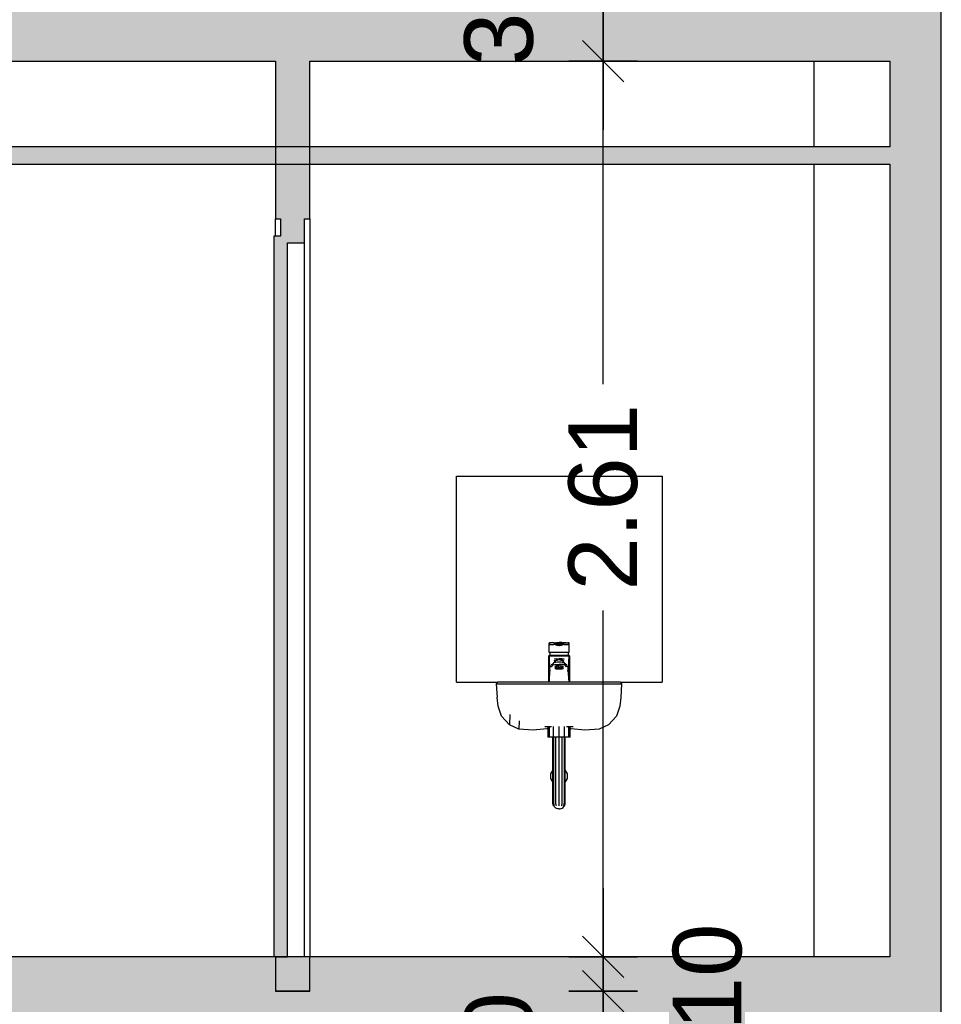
# Model space of a CAD drawing. Header units: metres. Extents: x -1 to 430, y -65 to 31.
# Tile 37 of 69: x 240.91 to 243.6, y -39.8 to -36.93. Entities that reach past the tile are written whole.
import ezdxf

# ---------------------------------------------------------------- set-up
doc = ezdxf.new("R2010")
doc.units = ezdxf.units.M
doc.header["$PDMODE"] = 65
doc.linetypes.add('CONTINUA', pattern=[0])
doc.layers.add('+++++ CÀLCUL SECCIÓ G', color=7, linetype='CONTINUA', lineweight=25)
doc.layers.add('COTES SECCIÓ G', color=7, linetype='CONTINUA', lineweight=25)
doc.styles.add('ARIAL', font='arial.ttf')
doc.dimstyles.new('DIMSTYLE_4', dxfattribs={"dimtxt": 0.2, "dimasz": 0.2, "dimexe": 0, "dimexo": 1e-06, "dimgap": 0.1, "dimtad": 2, "dimdec": 0, "dimlfac": 100, "dimrnd": 1, "dimzin": 4, "dimdsep": 46, "dimtxsty": 'ARIAL', "dimblk1": 'ALL_ML_STRICH', "dimblk2": 'ALL_ML_STRICH', "dimsah": 1, "dimcen": 0, "dimse1": 1, "dimse2": 1, "dimclrd": 2, "dimclre": 2, "dimclrt": 2, "dimadec": 0, "dimazin": 0, "dimtfac": 1, "dimtdec": 0, "dimtix": 1, "dimtmove": 2, "dimatfit": 3, "dimfxl": 0, "dimtvp": 1.2, "dimtzin": 0, "dimlwd": 0, "dimlwe": 35, "dimarcsym": 0})
doc.dimstyles.new('DIMSTYLE_5', dxfattribs={"dimtxt": 0.2, "dimasz": 0.2, "dimexe": 0, "dimexo": 1e-06, "dimgap": 0.1, "dimtad": 0, "dimrnd": 0.01, "dimzin": 4, "dimdsep": 46, "dimtxsty": 'ARIAL', "dimblk1": 'ALL_ML_STRICH', "dimblk2": 'ALL_ML_STRICH', "dimsah": 1, "dimcen": 0, "dimse1": 1, "dimse2": 1, "dimclrd": 2, "dimclre": 2, "dimclrt": 2, "dimadec": 0, "dimazin": 0, "dimtfac": 1, "dimtdec": 0, "dimtix": 1, "dimtmove": 2, "dimatfit": 3, "dimfxl": 0, "dimtzin": 0, "dimlwd": 0, "dimlwe": 35, "dimarcsym": 0})
doc.dimstyles.new('DIMSTYLE_7', dxfattribs={"dimtxt": 0.2, "dimasz": 0.2, "dimexe": 0, "dimexo": 1e-06, "dimgap": 0.1, "dimtad": 0, "dimdec": 0, "dimlfac": 100, "dimrnd": 1, "dimzin": 4, "dimdsep": 46, "dimtxsty": 'ARIAL', "dimblk1": 'ALL_ML_STRICH', "dimblk2": 'ALL_ML_STRICH', "dimsah": 1, "dimcen": 0, "dimse1": 1, "dimse2": 1, "dimclrd": 2, "dimclre": 2, "dimclrt": 2, "dimadec": 0, "dimazin": 0, "dimtfac": 1, "dimtdec": 0, "dimtix": 1, "dimtmove": 2, "dimatfit": 3, "dimfxl": 0, "dimtvp": 1.2, "dimtzin": 0, "dimlwd": 0, "dimlwe": 35, "dimarcsym": 0})

# ---------------------------------------------------------------- blocks, each defined once
blk = doc.blocks.new('ALL_ML_STRICH')
at = {"color": 0, "linetype": 'ByBlock', "lineweight": -2}
for p, q in [((0, -0.5), (0, 0.5)), ((-0.3, -0.3), (0.3, 0.3)), ((-1, 0), (0.5, 0))]:
    blk.add_line(p, q, dxfattribs=at)
blk = doc.blocks.new('*D53')
at = {"layer": 'COTES SECCIÓ G', "color": 2, "linetype": 'CONTINUA', "lineweight": -2, "transparency": 33554687}
blk.add_line((242.61, -40.06), (242.61, -39.76), dxfattribs=at)
at = {"layer": 'DEFPOINTS', "color": 2, "linetype": 'CONTINUA', "lineweight": 35, "transparency": 33554687}
for p in [(246.2736, -39.76), (242.61, -40.06), (242.7075, -40.06)]:
    blk.add_point(p, dxfattribs=at)
at = {"layer": 'COTES SECCIÓ G', "color": 2, "linetype": 'CONTINUA', "lineweight": 35, "transparency": 33554687, "xscale": 0.2, "yscale": 0.2, "zscale": 0.2}
for p, rotation in [((242.61, -39.76), 90), ((242.61, -40.06), 270)]:
    blk.add_blockref('ALL_ML_STRICH', p, dxfattribs=dict(at, rotation=rotation))
at = {"layer": 'COTES SECCIÓ G', "color": 2, "linetype": 'CONTINUA', "lineweight": 35, "transparency": 33554687, "insert": (242.3064, -39.9187), "char_height": 0.2, "width": 0.4, "attachment_point": 5, "rotation": 90, "style": 'ARIAL'}
blk.add_mtext('\\A1;{30}', dxfattribs=at)
blk = doc.blocks.new('*D54')
at = {"layer": 'COTES SECCIÓ G', "color": 2, "linetype": 'CONTINUA', "lineweight": -2, "transparency": 33554687}
blk.add_line((242.61, -39.76), (242.61, -39.66), dxfattribs=at)
at = {"layer": 'DEFPOINTS', "color": 2, "linetype": 'CONTINUA', "lineweight": 35, "transparency": 33554687}
for p in [(245.493, -39.66), (242.61, -39.76), (246.2736, -39.76)]:
    blk.add_point(p, dxfattribs=at)
at = {"layer": 'COTES SECCIÓ G', "color": 2, "linetype": 'CONTINUA', "lineweight": 35, "transparency": 33554687, "xscale": 0.2, "yscale": 0.2, "zscale": 0.2}
for p, rotation in [((242.61, -39.76), 270), ((242.61, -39.66), 90)]:
    blk.add_blockref('ALL_ML_STRICH', p, dxfattribs=dict(at, rotation=rotation))
at = {"layer": 'COTES SECCIÓ G', "color": 2, "linetype": 'CONTINUA', "lineweight": 35, "transparency": 33554687, "insert": (242.9142, -39.7187), "char_height": 0.2, "width": 0.4, "attachment_point": 5, "rotation": 90, "style": 'ARIAL'}
blk.add_mtext('\\A1;{10}', dxfattribs=at)
blk = doc.blocks.new('*D55')
at = {"layer": 'COTES SECCIÓ G', "color": 2, "linetype": 'CONTINUA', "lineweight": -2, "transparency": 33554687}
for p, q in [((242.61, -37.9912), (242.61, -37.05)), ((242.61, -39.66), (242.61, -38.6512))]:
    blk.add_line(p, q, dxfattribs=at)
at = {"layer": 'DEFPOINTS', "color": 2, "linetype": 'CONTINUA', "lineweight": 35, "transparency": 33554687}
for p in [(245.8579, -37.05), (242.61, -39.66), (245.493, -39.66)]:
    blk.add_point(p, dxfattribs=at)
at = {"layer": 'COTES SECCIÓ G', "color": 2, "linetype": 'CONTINUA', "lineweight": 35, "transparency": 33554687, "xscale": 0.2, "yscale": 0.2, "zscale": 0.2}
for p, rotation in [((242.61, -37.05), 90), ((242.61, -39.66), 270)]:
    blk.add_blockref('ALL_ML_STRICH', p, dxfattribs=dict(at, rotation=rotation))
at = {"layer": 'COTES SECCIÓ G', "color": 2, "linetype": 'CONTINUA', "lineweight": 35, "transparency": 33554687, "insert": (242.61, -38.3212), "char_height": 0.2, "width": 0.8, "attachment_point": 5, "rotation": 90, "style": 'ARIAL'}
blk.add_mtext('\\A1;{\\A1;{2.61\\H0.132000;\\S^ ;}}', dxfattribs=at)
blk = doc.blocks.new('*D56')
at = {"layer": 'COTES SECCIÓ G', "color": 2, "linetype": 'CONTINUA', "lineweight": -2, "transparency": 33554687}
blk.add_line((242.61, -37.05), (242.61, -36.75), dxfattribs=at)
at = {"layer": 'DEFPOINTS', "color": 2, "linetype": 'CONTINUA', "lineweight": 35, "transparency": 33554687}
for p in [(245.8069, -36.75), (242.61, -37.05), (245.8579, -37.05)]:
    blk.add_point(p, dxfattribs=at)
at = {"layer": 'COTES SECCIÓ G', "color": 2, "linetype": 'CONTINUA', "lineweight": 35, "transparency": 33554687, "xscale": 0.2, "yscale": 0.2, "zscale": 0.2}
for p, rotation in [((242.61, -36.75), 90), ((242.61, -37.05), 270)]:
    blk.add_blockref('ALL_ML_STRICH', p, dxfattribs=dict(at, rotation=rotation))
at = {"layer": 'COTES SECCIÓ G', "color": 2, "linetype": 'CONTINUA', "lineweight": 35, "transparency": 33554687, "insert": (242.3064, -36.9087), "char_height": 0.2, "width": 0.4, "attachment_point": 5, "rotation": 90, "style": 'ARIAL'}
blk.add_mtext('\\A1;{30}', dxfattribs=at)

msp = doc.modelspace()

# ---------------------------------------------------------------- hatches: boundary and pattern name
at = {"layer": '+++++ CÀLCUL SECCIÓ G', "linetype": 'CONTINUA', "lineweight": 25, "true_color": 0xababab, "transparency": 33554687}
for points in [[(243.5949, -37.05), (243.5949, -36.75), (233.724, -36.75), (233.724, -37.05)], [(243.5949, -40.06), (243.5949, -39.76), (233.7222, -39.76), (233.7222, -40.06)]]:
    msp.add_hatch(color=253, dxfattribs=at).paths.add_polyline_path(points)
at = {"layer": '+++++ CÀLCUL SECCIÓ G', "linetype": 'CONTINUA', "lineweight": 25, "true_color": 0xa0a0a0, "transparency": 33554687}
for points in [[(241.7549, -37.51), (241.7549, -37.05), (241.6549, -37.05), (241.6549, -37.51)], [(243.5949, -37.05), (243.4449, -37.05), (243.4449, -39.76), (243.5949, -39.76)], [(241.6549, -39.76), (241.7549, -39.76), (241.7549, -39.66), (241.6549, -39.66)]]:
    msp.add_hatch(color=253, dxfattribs=at).paths.add_polyline_path(points)
at = {"layer": '+++++ CÀLCUL SECCIÓ G', "linetype": 'CONTINUA', "lineweight": 25, "transparency": 33554687}
for color, points in [(34, [(237.2049, -37.3), (237.2049, -37.35), (243.4449, -37.35), (243.4449, -37.3)]), (32, [(233.7222, -39.66), (233.7222, -39.76), (243.4449, -39.76), (243.4449, -39.66)])]:
    msp.add_hatch(color=color, dxfattribs=at).paths.add_polyline_path(points)
at = {"layer": '+++++ CÀLCUL SECCIÓ G', "linetype": 'CONTINUA', "lineweight": 25, "true_color": 0x656565, "transparency": 33554687}
for points in [[(241.7399, -37.58), (241.7399, -37.51), (241.6699, -37.51), (241.6699, -37.58)], [(241.6899, -39.66), (241.6899, -37.56), (241.6499, -37.56), (241.6499, -39.66)]]:
    msp.add_hatch(color=251, dxfattribs=at).paths.add_polyline_path(points)

# ---------------------------------------------------------------- linework, layer by layer
at = {"layer": '+++++ CÀLCUL SECCIÓ G', "color": 7, "linetype": 'CONTINUA', "lineweight": 25, "transparency": 33554687}
for p, q in [((243.5949, -37.05), (243.5949, -36.75)), ((240.3076, -37.05), (241.6549, -37.05)), ((241.6549, -37.05), (241.6549, -37.51)), ((241.7549, -37.05), (243.4449, -37.05)), ((241.7549, -37.51), (241.7549, -37.05)), ((243.2249, -37.3), (243.2249, -37.05)), ((243.4449, -37.05), (243.4449, -37.3)), ((243.5949, -39.76), (243.5949, -37.05)), ((243.4449, -37.3), (237.2049, -37.3)), ((237.2049, -37.35), (243.4449, -37.35)), ((243.2249, -39.66), (243.2249, -37.35)), ((243.4449, -37.35), (243.4449, -39.66)), ((241.6549, -37.56), (241.6549, -37.51)), ((241.6549, -37.51), (241.6699, -37.51)), ((241.6699, -37.51), (241.6699, -37.56)), ((241.7399, -37.58), (241.7399, -37.51)), ((241.7399, -37.51), (241.7549, -37.51)), ((241.7549, -37.51), (241.7549, -39.66)), ((241.6499, -37.56), (241.6499, -39.66)), ((241.6699, -37.56), (241.6499, -37.56)), ((241.6899, -37.58), (241.7399, -37.58)), ((241.6899, -39.66), (241.6899, -37.58)), ((241.7399, -39.66), (241.7399, -37.58)), ((242.1822, -38.86), (242.1822, -38.26)), ((242.1822, -38.26), (242.7822, -38.26)), ((242.7822, -38.26), (242.7822, -38.86)), ((242.4525, -38.7463), (242.4535, -38.7456)), ((242.4525, -38.773), (242.4525, -38.7463)), ((242.4535, -38.7456), (242.4535, -38.75)), ((242.4535, -38.75), (242.4535, -38.7456)), ((242.4565, -38.7456), (242.4535, -38.7456)), ((242.4535, -38.75), (242.4565, -38.75)), ((242.4665, -38.7456), (242.4565, -38.7456)), ((242.4565, -38.75), (242.4665, -38.75)), ((242.4671, -38.745), (242.461, -38.7456)), ((242.4675, -38.7458), (242.4665, -38.7456)), ((242.4665, -38.7456), (242.4713, -38.7456)), ((242.4675, -38.75), (242.4665, -38.75)), ((242.4671, -38.745), (242.474, -38.7445)), ((242.4675, -38.7458), (242.4707, -38.747)), ((242.4707, -38.751), (242.4675, -38.75)), ((242.4707, -38.747), (242.4729, -38.748)), ((242.4729, -38.752), (242.4707, -38.751)), ((242.475, -38.7457), (242.4713, -38.7456)), ((242.4729, -38.748), (242.4756, -38.7495)), ((242.4756, -38.753), (242.4729, -38.752)), ((242.474, -38.7445), (242.4815, -38.744)), ((242.4778, -38.7459), (242.475, -38.7457)), ((242.4756, -38.753), (242.4756, -38.7495)), ((242.4756, -38.7495), (242.4806, -38.7495)), ((242.4806, -38.7535), (242.4756, -38.753)), ((242.4797, -38.7459), (242.4778, -38.7459)), ((242.481, -38.746), (242.4797, -38.7459)), ((242.4806, -38.7495), (242.4824, -38.7495)), ((242.4824, -38.7535), (242.4806, -38.7535)), ((242.4815, -38.746), (242.481, -38.746)), ((242.4815, -38.746), (242.4815, -38.744)), ((242.489, -38.7445), (242.4815, -38.744)), ((242.4815, -38.746), (242.482, -38.746)), ((242.482, -38.746), (242.4833, -38.7459)), ((242.4824, -38.7495), (242.4874, -38.7495)), ((242.4874, -38.753), (242.4824, -38.7535)), ((242.4833, -38.7459), (242.4852, -38.7459)), ((242.4852, -38.7459), (242.488, -38.7457)), ((242.4874, -38.7495), (242.4901, -38.748)), ((242.4874, -38.7495), (242.4874, -38.753)), ((242.4901, -38.752), (242.4874, -38.753)), ((242.488, -38.7457), (242.4917, -38.7456)), ((242.4959, -38.745), (242.489, -38.7445)), ((242.4901, -38.748), (242.4923, -38.747)), ((242.4923, -38.751), (242.4901, -38.752)), ((242.4917, -38.7456), (242.4965, -38.7456)), ((242.4923, -38.747), (242.4955, -38.7458)), ((242.4955, -38.75), (242.4923, -38.751)), ((242.4955, -38.7458), (242.4965, -38.7456)), ((242.4965, -38.75), (242.4955, -38.75)), ((242.502, -38.7456), (242.4959, -38.745)), ((242.4965, -38.7456), (242.5065, -38.7456)), ((242.4965, -38.75), (242.5065, -38.75)), ((242.5095, -38.7456), (242.5065, -38.7456)), ((242.5065, -38.75), (242.5095, -38.75)), ((242.5095, -38.75), (242.5095, -38.7456)), ((242.5105, -38.7463), (242.5095, -38.7456)), ((242.5095, -38.75), (242.5095, -38.7456)), ((242.5105, -38.773), (242.5105, -38.7463)), ((242.4515, -38.783), (242.4535, -38.781)), ((242.4515, -38.86), (242.4515, -38.783)), ((242.4515, -38.783), (242.4526, -38.783)), ((242.4535, -38.773), (242.4525, -38.773)), ((242.4555, -38.783), (242.4526, -38.783)), ((242.4526, -38.783), (242.4526, -38.7898)), ((242.4526, -38.783), (242.4555, -38.783)), ((242.4526, -38.86), (242.4526, -38.7898)), ((242.4526, -38.7898), (242.4529, -38.801)), ((242.4532, -38.853), (242.4526, -38.7898)), ((242.4564, -38.773), (242.4535, -38.773)), ((242.4535, -38.781), (242.4545, -38.781)), ((242.4535, -38.781), (242.4545, -38.781)), ((242.4545, -38.773), (242.4545, -38.781)), ((242.4545, -38.781), (242.4573, -38.781)), ((242.4545, -38.781), (242.4573, -38.781)), ((242.4603, -38.783), (242.4555, -38.783)), ((242.4555, -38.783), (242.4603, -38.783)), ((242.461, -38.773), (242.4564, -38.773)), ((242.4573, -38.781), (242.4617, -38.781)), ((242.4573, -38.781), (242.4617, -38.781)), ((242.4666, -38.783), (242.4603, -38.783)), ((242.4603, -38.783), (242.4666, -38.783)), ((242.4671, -38.773), (242.461, -38.773)), ((242.4617, -38.781), (242.4676, -38.781)), ((242.4617, -38.781), (242.4676, -38.781)), ((242.4738, -38.783), (242.4666, -38.783)), ((242.4666, -38.783), (242.4738, -38.783)), ((242.474, -38.773), (242.4671, -38.773)), ((242.4676, -38.781), (242.4742, -38.781)), ((242.4676, -38.781), (242.4742, -38.781)), ((242.4815, -38.783), (242.4738, -38.783)), ((242.4738, -38.783), (242.4815, -38.783)), ((242.4739, -38.7916), (242.4815, -38.7909)), ((242.4815, -38.773), (242.474, -38.773)), ((242.4742, -38.781), (242.4815, -38.781)), ((242.4742, -38.781), (242.4815, -38.781)), ((242.489, -38.773), (242.4815, -38.773)), ((242.4815, -38.781), (242.4888, -38.781)), ((242.4815, -38.781), (242.4888, -38.781)), ((242.4892, -38.783), (242.4815, -38.783)), ((242.4815, -38.783), (242.4892, -38.783)), ((242.4891, -38.7916), (242.4815, -38.7909)), ((242.4888, -38.781), (242.4954, -38.781)), ((242.4888, -38.781), (242.4954, -38.781)), ((242.4959, -38.773), (242.489, -38.773)), ((242.4964, -38.783), (242.4892, -38.783)), ((242.4892, -38.783), (242.4964, -38.783)), ((242.4954, -38.781), (242.5013, -38.781)), ((242.4954, -38.781), (242.5013, -38.781)), ((242.502, -38.773), (242.4959, -38.773)), ((242.5027, -38.783), (242.4964, -38.783)), ((242.4964, -38.783), (242.5027, -38.783)), ((242.5013, -38.781), (242.5057, -38.781)), ((242.5013, -38.781), (242.5057, -38.781)), ((242.5066, -38.773), (242.502, -38.773)), ((242.5075, -38.783), (242.5027, -38.783)), ((242.5027, -38.783), (242.5075, -38.783)), ((242.5057, -38.781), (242.5085, -38.781)), ((242.5057, -38.781), (242.5085, -38.781)), ((242.5095, -38.773), (242.5066, -38.773)), ((242.5104, -38.783), (242.5075, -38.783)), ((242.5075, -38.783), (242.5104, -38.783)), ((242.5085, -38.781), (242.5085, -38.773)), ((242.5085, -38.781), (242.5095, -38.781)), ((242.5085, -38.781), (242.5095, -38.781)), ((242.5105, -38.773), (242.5095, -38.773)), ((242.5095, -38.781), (242.5115, -38.783)), ((242.5098, -38.853), (242.5104, -38.783)), ((242.5101, -38.801), (242.5104, -38.783)), ((242.5104, -38.783), (242.5104, -38.86)), ((242.5104, -38.783), (242.5115, -38.783)), ((242.5115, -38.783), (242.5115, -38.86)), ((242.4529, -38.801), (242.4536, -38.808)), ((242.4543, -38.84), (242.4529, -38.801)), ((242.4536, -38.808), (242.455, -38.813)), ((242.4558, -38.829), (242.4536, -38.808)), ((242.455, -38.813), (242.4565, -38.815)), ((242.4565, -38.815), (242.4605, -38.812)), ((242.4585, -38.8085), (242.4619, -38.807)), ((242.4598, -38.8155), (242.4665, -38.8066)), ((242.4605, -38.812), (242.4665, -38.8066)), ((242.4619, -38.807), (242.4675, -38.8023)), ((242.4655, -38.803), (242.4705, -38.799)), ((242.4739, -38.7916), (242.4667, -38.793)), ((242.4669, -38.797), (242.474, -38.7948)), ((242.4669, -38.8098), (242.4681, -38.8091)), ((242.4675, -38.8023), (242.4685, -38.8018)), ((242.4696, -38.7997), (242.4679, -38.8005)), ((242.4681, -38.8091), (242.4711, -38.8085)), ((242.4685, -38.8018), (242.4715, -38.8013)), ((242.4744, -38.7965), (242.4705, -38.799)), ((242.4709, -38.8131), (242.4719, -38.8128)), ((242.4709, -38.8199), (242.4709, -38.8131)), ((242.4737, -38.8189), (242.4709, -38.8199)), ((242.4709, -38.821), (242.4709, -38.8199)), ((242.4711, -38.8085), (242.476, -38.808)), ((242.4715, -38.8013), (242.4765, -38.8009)), ((242.4727, -38.8128), (242.4719, -38.8128)), ((242.4732, -38.8128), (242.4727, -38.8128)), ((242.4735, -38.8127), (242.4732, -38.8128)), ((242.4737, -38.8126), (242.4735, -38.8127)), ((242.4737, -38.8126), (242.4737, -38.8189)), ((242.4747, -38.8128), (242.4737, -38.8126)), ((242.4787, -38.8185), (242.4737, -38.8189)), ((242.474, -38.7948), (242.4807, -38.7937)), ((242.4782, -38.795), (242.4744, -38.7965)), ((242.4758, -38.8128), (242.4747, -38.8128)), ((242.4807, -38.7941), (242.475, -38.7963)), ((242.4762, -38.8128), (242.4758, -38.8128)), ((242.476, -38.808), (242.4815, -38.8079)), ((242.4781, -38.8127), (242.4762, -38.8128)), ((242.4811, -38.7939), (242.4764, -38.796)), ((242.4765, -38.8009), (242.4815, -38.8008)), ((242.4785, -38.8126), (242.4781, -38.8127)), ((242.4787, -38.8126), (242.4785, -38.8126)), ((242.4787, -38.8126), (242.4787, -38.8185)), ((242.4789, -38.8126), (242.4787, -38.8126)), ((242.4815, -38.8185), (242.4787, -38.8185)), ((242.4815, -38.8127), (242.4789, -38.8126)), ((242.4814, -38.7931), (242.4794, -38.7946)), ((242.4812, -38.7934), (242.4806, -38.7941)), ((242.4813, -38.7932), (242.4807, -38.7941)), ((242.4815, -38.7928), (242.4809, -38.794)), ((242.4815, -38.7928), (242.4811, -38.7939)), ((242.4815, -38.7938), (242.4815, -38.7928)), ((242.4819, -38.7939), (242.4815, -38.7928)), ((242.4821, -38.794), (242.4815, -38.7928)), ((242.4815, -38.8008), (242.4865, -38.8009)), ((242.487, -38.808), (242.4815, -38.8079)), ((242.4841, -38.8126), (242.4815, -38.8127)), ((242.4843, -38.8185), (242.4815, -38.8185)), ((242.4837, -38.7946), (242.4817, -38.7931)), ((242.4823, -38.7941), (242.4817, -38.7932)), ((242.4825, -38.7941), (242.4819, -38.7934)), ((242.4819, -38.7939), (242.4866, -38.796)), ((242.488, -38.7963), (242.4823, -38.7941)), ((242.489, -38.7948), (242.4824, -38.7937)), ((242.4843, -38.8126), (242.4841, -38.8126)), ((242.4843, -38.8185), (242.4843, -38.8126)), ((242.4845, -38.8126), (242.4843, -38.8126)), ((242.4893, -38.8189), (242.4843, -38.8185)), ((242.4869, -38.8128), (242.4845, -38.8126)), ((242.4886, -38.7965), (242.4848, -38.795)), ((242.4865, -38.8009), (242.4915, -38.8013)), ((242.4872, -38.8128), (242.4869, -38.8128)), ((242.4919, -38.8085), (242.487, -38.808)), ((242.4884, -38.8128), (242.4872, -38.8128)), ((242.4889, -38.8127), (242.4884, -38.8128)), ((242.4925, -38.799), (242.4886, -38.7965)), ((242.4893, -38.8126), (242.4889, -38.8127)), ((242.4961, -38.797), (242.489, -38.7948)), ((242.4963, -38.793), (242.4891, -38.7916)), ((242.4893, -38.8189), (242.4893, -38.8126)), ((242.4895, -38.8127), (242.4893, -38.8126)), ((242.4921, -38.8199), (242.4893, -38.8189)), ((242.4899, -38.8128), (242.4895, -38.8127)), ((242.4903, -38.8128), (242.4899, -38.8128)), ((242.4911, -38.8128), (242.4903, -38.8128)), ((242.4911, -38.8128), (242.4921, -38.8131)), ((242.4915, -38.8013), (242.4945, -38.8018)), ((242.4949, -38.8091), (242.4919, -38.8085)), ((242.4921, -38.8131), (242.4921, -38.8199)), ((242.4921, -38.8199), (242.4921, -38.821)), ((242.4925, -38.799), (242.4975, -38.803)), ((242.4951, -38.8005), (242.4934, -38.7997)), ((242.4945, -38.8018), (242.4955, -38.8023)), ((242.4961, -38.8098), (242.4949, -38.8091)), ((242.4955, -38.8023), (242.5011, -38.807)), ((242.4965, -38.8066), (242.5025, -38.812)), ((242.5032, -38.8155), (242.4965, -38.8066)), ((242.5011, -38.807), (242.5045, -38.8085)), ((242.5025, -38.812), (242.5065, -38.815)), ((242.5065, -38.815), (242.508, -38.813)), ((242.5072, -38.829), (242.5094, -38.808)), ((242.508, -38.813), (242.5094, -38.808)), ((242.5087, -38.84), (242.5101, -38.801)), ((242.5094, -38.808), (242.5101, -38.801)), ((242.4737, -38.8219), (242.4709, -38.821)), ((242.4787, -38.8224), (242.4737, -38.8219)), ((242.4815, -38.8224), (242.4787, -38.8224)), ((242.4843, -38.8224), (242.4815, -38.8224)), ((242.4893, -38.8219), (242.4843, -38.8224)), ((242.4921, -38.821), (242.4893, -38.8219)), ((242.1822, -38.86), (242.3026, -38.86)), ((242.3026, -38.86), (242.2985, -38.8647)), ((242.2985, -38.8647), (242.2999, -38.8647)), ((242.2985, -38.8647), (242.301, -38.9042)), ((242.2999, -38.8647), (242.3041, -38.8647)), ((242.302, -38.8607), (242.3026, -38.86)), ((242.3026, -38.86), (242.3026, -38.86)), ((242.3039, -38.86), (242.3026, -38.86)), ((242.308, -38.86), (242.3039, -38.86)), ((242.3041, -38.8647), (242.3121, -38.8647)), ((242.3159, -38.86), (242.308, -38.86)), ((242.3121, -38.8647), (242.3248, -38.8647)), ((242.3284, -38.86), (242.3159, -38.86)), ((242.3248, -38.8647), (242.3422, -38.8647)), ((242.3454, -38.86), (242.3284, -38.86)), ((242.3422, -38.8647), (242.364, -38.8647)), ((242.3667, -38.86), (242.3454, -38.86)), ((242.364, -38.8647), (242.3896, -38.8647)), ((242.3918, -38.86), (242.3667, -38.86)), ((242.3896, -38.8647), (242.4184, -38.8647)), ((242.42, -38.86), (242.3918, -38.86)), ((242.4184, -38.8647), (242.4492, -38.8647)), ((242.4502, -38.86), (242.42, -38.86)), ((242.4492, -38.8647), (242.4809, -38.8647)), ((242.4813, -38.86), (242.4502, -38.86)), ((242.453, -38.86), (242.4532, -38.853)), ((242.4809, -38.8647), (242.5127, -38.8647)), ((242.5124, -38.86), (242.4813, -38.86)), ((242.5098, -38.853), (242.51, -38.86)), ((242.5426, -38.86), (242.5124, -38.86)), ((242.5127, -38.8647), (242.5435, -38.8647)), ((242.5708, -38.86), (242.5426, -38.86)), ((242.5435, -38.8647), (242.5723, -38.8647)), ((242.5959, -38.86), (242.5708, -38.86)), ((242.5723, -38.8647), (242.5979, -38.8647)), ((242.6172, -38.86), (242.5959, -38.86)), ((242.5979, -38.8647), (242.6197, -38.8647)), ((242.6342, -38.86), (242.6172, -38.86)), ((242.6197, -38.8647), (242.637, -38.8647)), ((242.6467, -38.86), (242.6342, -38.86)), ((242.637, -38.8647), (242.6498, -38.8647)), ((242.6546, -38.86), (242.6467, -38.86)), ((242.6498, -38.8647), (242.6578, -38.8647)), ((242.6587, -38.86), (242.6546, -38.86)), ((242.6578, -38.8647), (242.662, -38.8647)), ((242.66, -38.86), (242.6587, -38.86)), ((242.66, -38.86), (242.7822, -38.86)), ((242.66, -38.86), (242.66, -38.86)), ((242.66, -38.86), (242.6638, -38.8647)), ((242.6638, -38.8647), (242.6616, -38.9042)), ((242.662, -38.8647), (242.6633, -38.8647)), ((242.6633, -38.8647), (242.6638, -38.8647)), ((242.3042, -38.9295), (242.301, -38.9042)), ((242.6616, -38.9042), (242.6584, -38.9295)), ((242.314, -38.9587), (242.3042, -38.9295)), ((242.6584, -38.9295), (242.6486, -38.9587)), ((242.3367, -38.984), (242.314, -38.9587)), ((242.3383, -38.9536), (242.3367, -38.984)), ((242.6486, -38.9587), (242.6259, -38.984)), ((242.3643, -38.9972), (242.3367, -38.984)), ((242.3648, -38.9724), (242.3643, -38.9972)), ((242.4401, -38.9899), (242.4404, -38.9899)), ((242.4414, -38.9899), (242.4404, -38.9899)), ((242.4432, -38.9899), (242.4414, -38.9899)), ((242.4461, -38.9899), (242.4432, -38.9899)), ((242.45, -38.9899), (242.4461, -38.9899)), ((242.4488, -38.9899), (242.4488, -39.02)), ((242.4549, -38.9899), (242.45, -38.9899)), ((242.4532, -39.02), (242.4532, -38.9899)), ((242.4598, -38.9899), (242.4549, -38.9899)), ((242.4651, -39.02), (242.4651, -38.9893)), ((242.4813, -39.02), (242.4813, -38.9888)), ((242.4975, -39.02), (242.4975, -38.9893)), ((242.5077, -38.9899), (242.5028, -38.9899)), ((242.5126, -38.9899), (242.5077, -38.9899)), ((242.5094, -39.02), (242.5094, -38.9899)), ((242.5166, -38.9899), (242.5126, -38.9899)), ((242.5138, -39.02), (242.5138, -38.9899)), ((242.5194, -38.9899), (242.5166, -38.9899)), ((242.5212, -38.9899), (242.5194, -38.9899)), ((242.5222, -38.9899), (242.5212, -38.9899)), ((242.5225, -38.9899), (242.5222, -38.9899)), ((242.6259, -38.984), (242.5983, -38.9972)), ((242.4058, -39), (242.3643, -38.9972)), ((242.4456, -38.9962), (242.4058, -39)), ((242.4488, -38.996), (242.4456, -38.9962)), ((242.4532, -39.02), (242.4488, -39.02)), ((242.4651, -39.02), (242.4532, -39.02)), ((242.4633, -39.211), (242.4633, -39.02)), ((242.4813, -39.02), (242.4651, -39.02)), ((242.4657, -39.211), (242.4657, -39.02)), ((242.4723, -39.211), (242.4723, -39.0199)), ((242.4813, -39.211), (242.4813, -39.02)), ((242.4975, -39.02), (242.4813, -39.02)), ((242.4903, -39.211), (242.4903, -39.0199)), ((242.4969, -39.211), (242.4969, -39.02)), ((242.5094, -39.02), (242.4975, -39.02)), ((242.4993, -39.211), (242.4993, -39.02)), ((242.5138, -39.02), (242.5094, -39.02)), ((242.517, -38.9962), (242.5138, -38.996)), ((242.5568, -39), (242.517, -38.9962)), ((242.5983, -38.9972), (242.5568, -39)), ((242.4573, -39.1272), (242.4633, -39.1169)), ((242.4573, -39.1401), (242.4573, -39.1272)), ((242.4993, -39.1169), (242.5053, -39.1272)), ((242.5053, -39.1272), (242.5053, -39.1401)), ((242.4633, -39.1505), (242.4573, -39.1401)), ((242.5053, -39.1401), (242.4993, -39.1505)), ((242.4636, -39.2142), (242.4633, -39.211)), ((242.4644, -39.2172), (242.4636, -39.2142)), ((242.4657, -39.22), (242.4644, -39.2172)), ((242.4659, -39.2142), (242.4657, -39.211)), ((242.4675, -39.2226), (242.4657, -39.22)), ((242.4667, -39.2172), (242.4659, -39.2142)), ((242.4678, -39.22), (242.4667, -39.2172)), ((242.4724, -39.2142), (242.4723, -39.211)), ((242.4728, -39.2172), (242.4724, -39.2142)), ((242.4735, -39.22), (242.4728, -39.2172)), ((242.4813, -39.2142), (242.4813, -39.211)), ((242.4813, -39.2172), (242.4813, -39.2142)), ((242.4813, -39.22), (242.4813, -39.2172)), ((242.4891, -39.22), (242.4898, -39.2172)), ((242.4898, -39.2172), (242.4902, -39.2142)), ((242.4902, -39.2142), (242.4903, -39.211)), ((242.4948, -39.22), (242.4959, -39.2172)), ((242.4951, -39.2226), (242.4969, -39.22)), ((242.4959, -39.2172), (242.4967, -39.2142)), ((242.4967, -39.2142), (242.4969, -39.211)), ((242.4969, -39.22), (242.4982, -39.2172)), ((242.4982, -39.2172), (242.499, -39.2142)), ((242.499, -39.2142), (242.4993, -39.211)), ((242.4697, -39.2248), (242.4675, -39.2226)), ((242.4723, -39.2266), (242.4697, -39.2248)), ((242.4751, -39.2279), (242.4723, -39.2266)), ((242.4782, -39.2288), (242.4751, -39.2279)), ((242.4813, -39.229), (242.4782, -39.2288)), ((242.4813, -39.229), (242.4844, -39.2288)), ((242.4844, -39.2288), (242.4875, -39.2279)), ((242.4875, -39.2279), (242.4903, -39.2266)), ((242.4903, -39.2266), (242.4929, -39.2248)), ((242.4929, -39.2248), (242.4951, -39.2226)), ((243.4449, -39.66), (233.7222, -39.66)), ((241.6549, -39.66), (241.6899, -39.66)), ((241.6549, -39.66), (241.6549, -39.76)), ((241.7549, -39.66), (241.6549, -39.66)), ((241.7549, -39.76), (241.7549, -39.66)), ((241.7549, -39.76), (241.6549, -39.76)), ((241.6549, -39.76), (241.7549, -39.76)), ((241.6549, -39.76), (241.7549, -39.76)), ((243.5949, -39.8371), (243.5949, -39.76))]:
    msp.add_line(p, q, dxfattribs=at)

# ---------------------------------------------------------------- dimensions: what is measured, and where the dimension line sits
at = {"layer": 'COTES SECCIÓ G', "color": 2, "linetype": 'CONTINUA', "lineweight": 35, "transparency": 33554687}
for base, p1, p2, dimstyle, picture, middle in [((242.61, -36.75), (245.8579, -37.05), (245.8069, -36.75), 'DIMSTYLE_4', '*D56', (242.3064, -36.9087)), ((242.61, -37.05), (245.493, -39.66), (245.8579, -37.05), 'DIMSTYLE_5', '*D55', (242.61, -38.3212)), ((242.61, -39.66), (246.2736, -39.76), (245.493, -39.66), 'DIMSTYLE_7', '*D54', (242.9142, -39.7187)), ((242.61, -39.76), (242.7075, -40.06), (246.2736, -39.76), 'DIMSTYLE_4', '*D53', (242.3064, -39.9187))]:
    dim = msp.add_linear_dim(base=base, p1=p1, p2=p2, angle=90, dimstyle=dimstyle, override={"dimpost": '<>', "dimclrd": 2, "dimclre": 2, "dimclrt": 2, "dimlwd": 0, "dimlwe": 35}, dxfattribs=at)
    dim.commit()
    dim.dimension.update_dxf_attribs({"geometry": picture, "text_midpoint": middle, "dimtype": 160})

doc.saveas('drawing.dxf')
